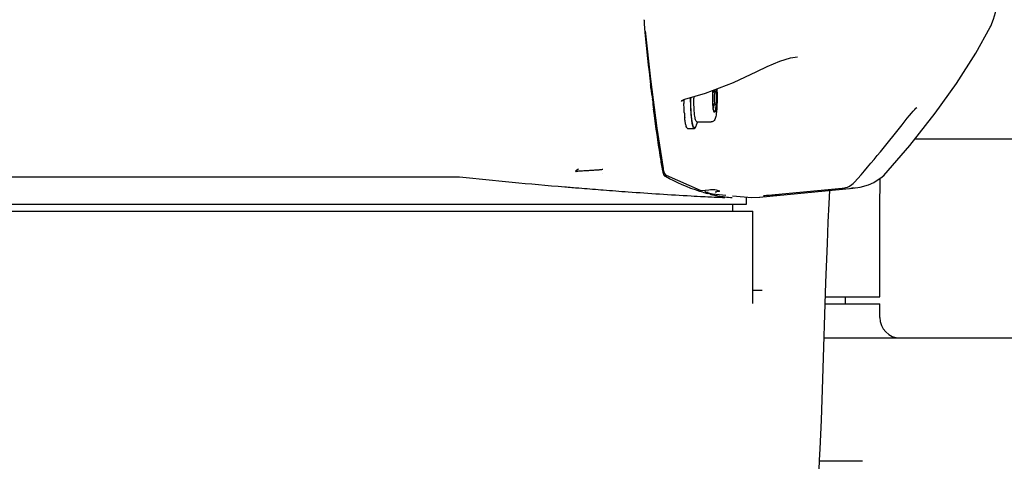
# Model space of a CAD drawing. Header units: millimetres. Extents: x 7426 to 8300, y 124 to 421.
# Tile 106 of 130: x 8207.27 to 8212.06, y 221.93 to 224.08. Entities that reach past the tile are written whole.
import ezdxf

# ---------------------------------------------------------------- set-up
doc = ezdxf.new("R2010")
doc.units = ezdxf.units.MM
doc.linetypes.add('BANKLINE1', pattern=[5.5, 4, -1.5])
doc.layers.add('00_COMPONENTS', color=7, linetype='BANKLINE1')
doc.layers.add('外形图', color=7, linetype='Continuous')
doc.styles.add('微软雅黑', font='msyh.ttc')
doc.dimstyles.new('尺寸标注_1_30比例', dxfattribs={"dimtxt": 2.1, "dimasz": 1.7, "dimexe": 0.5, "dimexo": 0.4, "dimgap": 0.5, "dimtad": 1, "dimdec": 1, "dimlfac": 30, "dimdsep": 46, "dimtxsty": '微软雅黑', "dimcen": 0.09, "dimadec": 0, "dimazin": 0, "dimtp": 0.01, "dimtm": 0.01, "dimtfac": 1, "dimtdec": 1, "dimtofl": 0, "dimtmove": 0, "dimatfit": 3, "dimfxl": 1, "dimtolj": 1, "dimarcsym": 0})

# ---------------------------------------------------------------- blocks, each defined once
blk = doc.blocks.new('*D1500')
at = {"layer": '00_COMPONENTS', "color": 0, "linetype": 'ByBlock', "lineweight": -2, "ltscale": 20}
for p, q in [((8180.1734, 226.6607), (8179.0876, 226.6607)), ((8244.3243, 221.1132), (8243.3022, 221.2882))]:
    blk.add_line(p, q, dxfattribs=at)
blk.add_arc((8211.9232, 226.6607), 32.3356, 183.01259, 347.27176, dxfattribs=at)
at = {"layer": '00_COMPONENTS', "color": 0}
for points in [[(8179.9155, 224.9688), (8179.349, 224.9539), (8179.5876, 226.6607)], [(8243.7421, 219.4812), (8243.1863, 219.5915), (8243.7951, 221.2038)]]:
    blk.add_solid(points, dxfattribs=at)
at = {"layer": 'Defpoints', "color": 0}
for p in [(8180.5734, 226.6607), (8211.9232, 226.6607), (8244.7185, 221.0457), (8194.1992, 199.6154)]:
    blk.add_point(p, dxfattribs=at)
at = {"layer": '00_COMPONENTS', "color": 0, "insert": (8209.3196, 196.0262), "char_height": 2.1, "attachment_point": 5, "rotation": 355.1422, "style": '微软雅黑'}
blk.add_mtext('\\A1;+170°', dxfattribs=at)

msp = doc.modelspace()

# ---------------------------------------------------------------- linework, layer by layer
at = {"layer": '外形图', "linetype": 'Continuous'}
for p, q in [((8210.311, 224.0734), (8210.3109, 224.0761)), ((8210.3161, 224.0212), (8210.3418, 223.7863)), ((8211.9951, 224.0393), (8211.9952, 224.0394)), ((8211.0571, 223.8948), (8211.0569, 223.8948)), ((8210.3433, 223.754), (8210.3426, 223.7596)), ((8210.3443, 223.746), (8210.3433, 223.754)), ((8210.3448, 223.7421), (8210.3443, 223.746)), ((8210.3517, 223.6858), (8210.3515, 223.6879)), ((8210.4966, 223.6828), (8210.5047, 223.6877)), ((8210.5047, 223.6877), (8210.5102, 223.6895)), ((8210.6554, 223.7234), (8210.6465, 223.7234)), ((8210.3586, 223.6326), (8210.3575, 223.6409)), ((8210.6554, 223.6647), (8210.6465, 223.6647)), ((8210.359, 223.6297), (8210.3586, 223.6326)), ((8210.3601, 223.6211), (8210.359, 223.6297)), ((8210.5228, 223.5474), (8210.5559, 223.5474)), ((8210.5587, 223.5513), (8210.558, 223.5508)), ((8210.5705, 223.5791), (8210.5649, 223.5624)), ((8210.5673, 223.5791), (8210.6376, 223.5791)), ((8211.4605, 223.4336), (8211.5659, 223.5652)), ((8217.2769, 223.4941), (8211.6279, 223.4941)), ((8210.4023, 223.3383), (8210.4003, 223.3504)), ((8204.936, 223.3107), (8209.4137, 223.3107)), ((8209.9795, 223.3406), (8209.9792, 223.3403)), ((8209.9792, 223.3374), (8209.9792, 223.3403)), ((8209.9795, 223.3371), (8209.9792, 223.3374)), ((8209.9922, 223.348), (8209.9795, 223.3406)), ((8210.1106, 223.329), (8210.1108, 223.3287)), ((8210.4153, 223.3132), (8210.4098, 223.3164)), ((8210.4159, 223.3214), (8210.4184, 223.3197)), ((8210.4185, 223.3196), (8210.4184, 223.3197)), ((8210.4185, 223.3196), (8210.5839, 223.2459)), ((8211.4583, 223.1556), (8211.4588, 223.3036)), ((8211.4698, 223.3108), (8211.4787, 223.3199)), ((8211.4777, 223.3187), (8211.4787, 223.3199)), ((8210.8723, 223.2131), (8211.3271, 223.2565)), ((8210.9493, 223.2254), (8211.2753, 223.2558)), ((8211.327, 223.2565), (8211.3618, 223.2616)), ((8211.327, 223.2565), (8211.3271, 223.2565)), ((8211.3618, 223.2616), (8211.4026, 223.2732)), ((8210.1009, 223.2487), (8210.1125, 223.2478)), ((8210.5884, 223.2388), (8210.5823, 223.2406)), ((8210.5839, 223.2459), (8210.5905, 223.2452)), ((8210.5839, 223.2459), (8210.5839, 223.2459)), ((8210.5966, 223.2364), (8210.5884, 223.2388)), ((8210.6, 223.2157), (8210.608, 223.2153)), ((8210.608, 223.2153), (8210.6206, 223.2147)), ((8210.6175, 223.2359), (8210.6171, 223.236)), ((8210.6233, 223.2354), (8210.6175, 223.2359)), ((8210.6175, 223.2359), (8210.6446, 223.229)), ((8210.6325, 223.2269), (8210.6198, 223.2301)), ((8210.6206, 223.2147), (8210.6268, 223.2144)), ((8210.6446, 223.229), (8210.7094, 223.2227)), ((8210.6721, 223.2453), (8210.6793, 223.2432)), ((8210.7397, 223.2105), (8210.7396, 223.2105)), ((8210.8075, 223.2133), (8210.8075, 223.1774)), ((8210.8723, 223.2131), (8210.8739, 223.2133)), ((8210.8927, 223.2199), (8210.8934, 223.22)), ((8210.9, 223.2207), (8210.9074, 223.2215)), ((8210.9192, 223.2226), (8210.9329, 223.2239)), ((8210.9329, 223.2239), (8210.9493, 223.2254)), ((8210.9345, 223.22), (8210.9333, 223.2199)), ((8210.95, 223.2214), (8210.9345, 223.22)), ((8210.956, 223.2219), (8210.95, 223.2214)), ((8210.8075, 223.1774), (8204.9408, 223.1774)), ((8210.7408, 223.1774), (8210.7408, 223.1441)), ((8204.9076, 223.1441), (8210.8407, 223.1441)), ((8210.8408, 222.6949), (8210.8408, 223.1441)), ((8211.4575, 222.7274), (8211.4583, 223.1556)), ((8211.1806, 222.3264), (8211.196, 222.7981)), ((8210.8408, 222.7607), (8210.8862, 222.7607)), ((8211.1937, 222.7274), (8211.4575, 222.7274)), ((8211.2908, 222.6941), (8211.2908, 222.7274)), ((8211.1926, 222.6941), (8211.4575, 222.6941)), ((8211.4575, 222.6274), (8211.4575, 222.6941)), ((8211.1872, 222.5274), (8215.527, 222.5274)), ((8211.1734, 222.1278), (8211.1806, 222.3264)), ((8211.3741, 221.9274), (8211.1644, 221.9274))]:
    msp.add_line(p, q, dxfattribs=at)
for points in [[(8211.9951, 224.0393), (8211.9979, 224.0449), (8212.0112, 224.0787), (8212.02, 224.1107), (8212.0275, 224.1463), (8212.0348, 224.1882), (8212.042, 224.2375), (8212.0493, 224.2949), (8212.0567, 224.3609), (8212.0643, 224.4358)], [(8211.4777, 223.3187), (8211.6044, 223.4642), (8211.7277, 223.621), (8211.8303, 223.7656), (8211.9246, 223.9135), (8211.9952, 224.0394)], [(8210.8597, 223.8242), (8210.9092, 223.8484), (8210.9712, 223.8745), (8211.0236, 223.8903), (8211.0572, 223.8948)], [(8210.3418, 223.7863), (8210.3728, 223.548), (8210.4034, 223.3515)], [(8210.5102, 223.6895), (8210.6098, 223.7187), (8210.7462, 223.7706), (8210.8597, 223.8242)], [(8210.4925, 223.6775), (8210.493, 223.6786), (8210.4966, 223.6828)], [(8211.602, 223.6096), (8211.6119, 223.6213), (8211.6205, 223.6313), (8211.6277, 223.6393), (8211.6335, 223.6453), (8211.6375, 223.6491)], [(8211.5659, 223.5652), (8211.591, 223.5962), (8211.602, 223.6096)], [(8210.4034, 223.3515), (8210.4044, 223.3457), (8210.4069, 223.3362), (8210.4101, 223.3285), (8210.4159, 223.3214)], [(8211.4026, 223.2732), (8211.4285, 223.2839), (8211.4698, 223.3108)], [(8210.5905, 223.2452), (8210.6265, 223.2485), (8210.6345, 223.2492), (8210.6417, 223.2497), (8210.6477, 223.25), (8210.6524, 223.2502), (8210.6556, 223.2502), (8210.6561, 223.2502)], [(8210.656, 223.2502), (8210.6612, 223.2486), (8210.6721, 223.2453)], [(8210.7406, 223.2197), (8210.835, 223.2106), (8210.8739, 223.2133)], [(8210.8934, 223.22), (8210.8949, 223.2201), (8210.8971, 223.2204), (8210.9, 223.2207)], [(8210.9074, 223.2215), (8210.9168, 223.2224), (8210.9193, 223.2226)], [(8211.196, 222.7981), (8211.2027, 222.9866), (8211.2069, 223.0905), (8211.211, 223.1821), (8211.2143, 223.2458)], [(8211.1529, 221.748), (8211.1551, 221.7772), (8211.1574, 221.8094), (8211.1598, 221.8455), (8211.1622, 221.8865), (8211.1648, 221.9336), (8211.1675, 221.9883), (8211.1734, 222.1278)]]:
    msp.add_lwpolyline(points, dxfattribs=at)
for centre, radius, start, end in [((8211.3672, 224.1081), 1.0568, 181.8776, 183.5818), ((8211.1259, 224.093), 0.815, 183.5809, 185.09), ((8210.9742, 224.0798), 0.6627, 185.118, 185.7176), ((8223.2309, 225.3016), 12.9802, 185.69429, 186.82288), ((8221.521, 225.0983), 11.2582, 186.91899, 187.19685), ((8211.0054, 223.7026), 0.3595, 175.1374, 176.6635), ((8220.9125, 225.0215), 10.6449, 187.20839, 187.4518), ((8211.6694, 223.6939), 1.1648, 180.3053, 181.2445), ((8211.7201, 223.6941), 1.1824, 179.8272, 180), ((8211.6979, 223.6941), 1.1599, 179.8187, 180), ((8211.4802, 223.6941), 0.9272, 179.4992, 180), ((8211.1437, 223.6653), 0.6382, 184.0028, 185.8901), ((8210.7243, 223.6508), 0.0761, 191.6695, 192.1529), ((8210.667, 223.6352), 0.0173, 200.9192, 203.0648), ((8210.6638, 223.6338), 0.0138, 203.0766, 205.0569), ((8210.6677, 223.6352), 0.0173, 200.9192, 203.0648), ((8210.5559, 223.5497), 0.00228, 270.0479, 281.7606), ((8210.5566, 223.5497), 0.00226, 261.1475, 269.9793), ((8210.6369, 223.5973), 0.0183, 269.9995, 272.1883), ((8208.5311, 225.7986), 3.7648, 318.1258, 321.0828), ((8212.3548, 251.9903), 28.83, 264.14512, 265.16578), ((8212.1321, 249.3364), 26.1667, 265.162, 265.31407), ((8212.0946, 248.8764), 25.7051, 265.31371, 265.55164), ((8211.3044, 223.347), 0.0919, 275.4345, 289.2953), ((8211.1955, 234.9897), 11.7891, 266.81124, 267.10469), ((8210.8072, 223.9652), 0.7587, 253.8838, 255.6988), ((8211.0181, 231.3784), 8.1734, 267.25585, 267.60834), ((8210.797, 223.9243), 0.7165, 256.7244, 258.0488), ((8210.7927, 223.9038), 0.6956, 258.0472, 259.7633), ((8210.5997, 223.8497), 0.6139, 275.3682, 275.9167), ((8210.7878, 223.8759), 0.6672, 259.755, 262.8916), ((8210.7841, 223.8467), 0.6378, 262.8951, 265.9966), ((8210.421, 229.0412), 5.8439, 275.25345, 275.38763), ((8211.5575, 222.6274), 0.1, 180, 270)]:
    msp.add_arc(centre, radius, start, end, dxfattribs=at)
for points, knots in [([(8210.645, 223.6941), (8210.645, 223.6975), (8210.6451, 223.7104), (8210.6457, 223.7233), (8210.6465, 223.7328)], [0, 0, 0, 0, 0.26446, 1, 1, 1, 1]), ([(8210.6499, 223.734), (8210.6503, 223.7331), (8210.6518, 223.7294), (8210.6538, 223.7259), (8210.6554, 223.7234)], [0, 0, 0, 0, 0.240735, 1, 1, 1, 1]), ([(8210.6599, 223.738), (8210.6603, 223.7347), (8210.6615, 223.7201), (8210.6619, 223.7055), (8210.6619, 223.6941)], [0, 0, 0, 0, 0.222756, 1, 1, 1, 1]), ([(8210.6606, 223.7382), (8210.6609, 223.735), (8210.6622, 223.7203), (8210.6626, 223.7055), (8210.6626, 223.6941)], [0, 0, 0, 0, 0.222346, 1, 1, 1, 1]), ([(8210.6651, 223.7398), (8210.6653, 223.7362), (8210.6661, 223.7209), (8210.6664, 223.7057), (8210.6664, 223.6941)], [0, 0, 0, 0, 0.2384, 1, 1, 1, 1]), ([(8210.5559, 223.5474), (8210.5544, 223.5474), (8210.551, 223.5516), (8210.5484, 223.5599), (8210.5453, 223.5736), (8210.5416, 223.6), (8210.5385, 223.6407), (8210.5377, 223.6754), (8210.5377, 223.6941)], [0, 0, 0, 0, 0.030192, 0.090364, 0.183242, 0.306394, 0.625159, 1, 1, 1, 1]), ([(8210.558, 223.5513), (8210.5575, 223.5508), (8210.5563, 223.5499), (8210.5538, 223.5508), (8210.5521, 223.5533), (8210.5503, 223.5571), (8210.5486, 223.5624), (8210.5462, 223.5723), (8210.5437, 223.5879), (8210.5413, 223.61), (8210.5395, 223.6358), (8210.5383, 223.6643), (8210.5381, 223.684), (8210.5381, 223.6941)], [0, 0, 0, 0, 0.014406, 0.027508, 0.046558, 0.074354, 0.111535, 0.158072, 0.277672, 0.428631, 0.604568, 0.797835, 1, 1, 1, 1]), ([(8210.5561, 223.5474), (8210.5545, 223.5478), (8210.5515, 223.5524), (8210.5487, 223.561), (8210.5458, 223.5749), (8210.5433, 223.5929), (8210.5412, 223.6147), (8210.539, 223.6488), (8210.5384, 223.6756), (8210.5384, 223.6941)], [0, 0, 0, 0, 0.032735, 0.095523, 0.189942, 0.31346, 0.461891, 0.629951, 1, 1, 1, 1]), ([(8210.5671, 223.5791), (8210.5658, 223.5792), (8210.5634, 223.5828), (8210.5613, 223.5894), (8210.5589, 223.6003), (8210.556, 223.6209), (8210.5537, 223.6526), (8210.5531, 223.6795), (8210.5531, 223.6941)], [0, 0, 0, 0, 0.03182, 0.093708, 0.187604, 0.311005, 0.628274, 1, 1, 1, 1]), ([(8210.6664, 223.6941), (8210.6664, 223.6804), (8210.6659, 223.6607), (8210.6642, 223.6356), (8210.6625, 223.6198), (8210.6604, 223.6065), (8210.6575, 223.5951), (8210.653, 223.5861), (8210.6458, 223.5804), (8210.6404, 223.5791), (8210.6376, 223.5791)], [0, 0, 0, 0, 0.323316, 0.468522, 0.59539, 0.700817, 0.786966, 0.874059, 0.932775, 1, 1, 1, 1]), ([(8210.6491, 223.6353), (8210.6474, 223.6435), (8210.6456, 223.6632), (8210.645, 223.6828), (8210.645, 223.6941)], [0, 0, 0, 0, 0.42648, 1, 1, 1, 1]), ([(8210.6457, 223.6941), (8210.6457, 223.6966), (8210.6457, 223.7064), (8210.6461, 223.7162), (8210.6465, 223.7235)], [0, 0, 0, 0, 0.257652, 1, 1, 1, 1]), ([(8210.6465, 223.6647), (8210.6464, 223.667), (8210.6459, 223.6768), (8210.6457, 223.6866), (8210.6457, 223.6941)], [0, 0, 0, 0, 0.239156, 1, 1, 1, 1]), ([(8210.6619, 223.6941), (8210.6619, 223.6889), (8210.6618, 223.6788), (8210.6611, 223.6644), (8210.6601, 223.6515), (8210.6588, 223.6408), (8210.6575, 223.6335), (8210.6562, 223.6292), (8210.6553, 223.6272), (8210.6544, 223.6259), (8210.6524, 223.6254), (8210.6517, 223.6271), (8210.6513, 223.6279)], [0, 0, 0, 0, 0.212084, 0.41329, 0.593383, 0.743264, 0.85567, 0.896298, 0.92625, 0.946247, 0.95978, 1, 1, 1, 1]), ([(8210.6626, 223.6941), (8210.6626, 223.6888), (8210.6624, 223.6786), (8210.6618, 223.664), (8210.6608, 223.651), (8210.6596, 223.6415), (8210.6585, 223.6353), (8210.6576, 223.6317), (8210.6568, 223.6289), (8210.6558, 223.627), (8210.6549, 223.6257), (8210.6528, 223.6256), (8210.6522, 223.6274), (8210.6518, 223.6284)], [0, 0, 0, 0, 0.213376, 0.415521, 0.595886, 0.745127, 0.805689, 0.855889, 0.895298, 0.923859, 0.942547, 0.955867, 1, 1, 1, 1]), ([(8210.5071, 223.6207), (8210.5068, 223.6245), (8210.5058, 223.6405), (8210.5052, 223.6564), (8210.5049, 223.6686)], [0, 0, 0, 0, 0.237359, 1, 1, 1, 1]), ([(8210.6498, 223.6354), (8210.6494, 223.6373), (8210.6478, 223.647), (8210.647, 223.6568), (8210.6465, 223.6647)], [0, 0, 0, 0, 0.198619, 1, 1, 1, 1]), ([(8210.6554, 223.6647), (8210.6544, 223.6632), (8210.6508, 223.6574), (8210.6485, 223.6506), (8210.6482, 223.6456)], [0, 0, 0, 0, 0.267926, 1, 1, 1, 1]), ([(8210.4003, 223.3504), (8210.3967, 223.3719), (8210.3822, 223.4619), (8210.3693, 223.5522), (8210.3601, 223.6211)], [0, 0, 0, 0, 0.238096, 1, 1, 1, 1]), ([(8210.5228, 223.5474), (8210.521, 223.5474), (8210.5173, 223.5529), (8210.5146, 223.5628), (8210.5112, 223.5795), (8210.5097, 223.5924), (8210.5089, 223.5998)], [0, 0, 0, 0, 0.094732, 0.292138, 0.597646, 1, 1, 1, 1]), ([(8210.6508, 223.629), (8210.6507, 223.6294), (8210.65, 223.6315), (8210.6495, 223.6336), (8210.6491, 223.6353)], [0, 0, 0, 0, 0.207251, 1, 1, 1, 1]), ([(8210.6515, 223.629), (8210.6514, 223.6294), (8210.6507, 223.6313), (8210.6503, 223.6332), (8210.6499, 223.6348)], [0, 0, 0, 0, 0.209564, 1, 1, 1, 1]), ([(8210.5595, 223.5504), (8210.5593, 223.55), (8210.5585, 223.5488), (8210.5573, 223.5476), (8210.5563, 223.5474)], [0, 0, 0, 0, 0.319881, 1, 1, 1, 1]), ([(8210.5602, 223.5504), (8210.5599, 223.5499), (8210.5591, 223.5486), (8210.5576, 223.5474), (8210.5566, 223.5474)], [0, 0, 0, 0, 0.330244, 1, 1, 1, 1]), ([(8210.5614, 223.5545), (8210.5613, 223.5541), (8210.5607, 223.5528), (8210.5601, 223.5515), (8210.5596, 223.5506)], [0, 0, 0, 0, 0.279459, 1, 1, 1, 1]), ([(8210.5634, 223.5584), (8210.5632, 223.5576), (8210.5623, 223.5548), (8210.5612, 223.5521), (8210.5602, 223.5504)], [0, 0, 0, 0, 0.299142, 1, 1, 1, 1]), ([(8209.9792, 223.3374), (8209.9792, 223.3378), (8209.9814, 223.3383), (8209.9843, 223.339), (8209.9904, 223.3396), (8209.998, 223.3404), (8210.0073, 223.341), (8210.0221, 223.3419), (8210.042, 223.3431), (8210.0655, 223.3445), (8210.0838, 223.3455), (8210.096, 223.3465), (8210.1028, 223.3472), (8210.1074, 223.3479), (8210.1099, 223.3483), (8210.1106, 223.3487)], [0, 0, 0, 0, 0.009906, 0.036996, 0.081622, 0.141628, 0.213222, 0.29257, 0.477022, 0.666712, 0.826447, 0.892877, 0.945633, 0.9817, 1, 1, 1, 1]), ([(8210.407, 223.32), (8210.4074, 223.3192), (8210.4081, 223.3179), (8210.4092, 223.3167), (8210.4098, 223.3164)], [0, 0, 0, 0, 0.589172, 1, 1, 1, 1]), ([(8210.1125, 223.2478), (8210.1531, 223.2446), (8210.2954, 223.234), (8210.4379, 223.2246), (8210.5397, 223.2189)], [0, 0, 0, 0, 0.285199, 1, 1, 1, 1]), ([(8210.606, 223.2465), (8210.6061, 223.246), (8210.6064, 223.2448), (8210.6069, 223.2438), (8210.6071, 223.2432)], [0, 0, 0, 0, 0.50152, 1, 1, 1, 1]), ([(8210.6071, 223.2432), (8210.6078, 223.2416), (8210.6094, 223.2386), (8210.6128, 223.237), (8210.6143, 223.2371)], [0, 0, 0, 0, 0.544462, 1, 1, 1, 1]), ([(8210.6143, 223.2371), (8210.6146, 223.2372), (8210.6153, 223.2373), (8210.6159, 223.2376), (8210.6163, 223.2377)], [0, 0, 0, 0, 0.476627, 1, 1, 1, 1]), ([(8210.6781, 223.2409), (8210.6758, 223.2406), (8210.6708, 223.24), (8210.6658, 223.2394), (8210.663, 223.2391)], [0, 0, 0, 0, 0.456738, 1, 1, 1, 1]), ([(8210.677, 223.2121), (8210.6783, 223.2121), (8210.6871, 223.2117), (8210.696, 223.2115), (8210.7035, 223.2113)], [0, 0, 0, 0, 0.147675, 1, 1, 1, 1])]:
    msp.add_open_spline(points, degree=3, knots=knots, dxfattribs=at)
for points in [[(8210.6554, 223.7234), (8210.6533, 223.7138), (8210.6519, 223.7039), (8210.6519, 223.6941)], [(8210.6519, 223.6941), (8210.6519, 223.6842), (8210.6533, 223.6743), (8210.6554, 223.6647)], [(8210.5614, 223.5548), (8210.5607, 223.5536), (8210.5598, 223.5524), (8210.5587, 223.5513)], [(8210.5634, 223.5587), (8210.5629, 223.5574), (8210.5622, 223.5561), (8210.5614, 223.5548)], [(8210.5648, 223.5622), (8210.5644, 223.561), (8210.5639, 223.5599), (8210.5634, 223.5587)], [(8210.4023, 223.3383), (8210.4033, 223.3321), (8210.4044, 223.3258), (8210.407, 223.32)], [(8210.5823, 223.2406), (8210.5243, 223.2586), (8210.4683, 223.2836), (8210.4153, 223.3132)], [(8211.2753, 223.2558), (8211.2973, 223.2578), (8211.3197, 223.2691), (8211.3345, 223.2856)]]:
    msp.add_open_spline(points, degree=3, dxfattribs=at)

# ---------------------------------------------------------------- dimensions: what is measured, and where the dimension line sits
at = {"layer": '00_COMPONENTS', "linetype": 'ByBlock', "ltscale": 20}
dim = msp.add_angular_dim_3p(base=(8194.1992, 199.6154), center=(8211.9232, 226.6607), p1=(8180.5734, 226.6607), p2=(8244.7185, 221.0457), text='\\A1;+170°', dimstyle='尺寸标注_1_30比例', dxfattribs=at)
dim.commit()
dim.dimension.update_dxf_attribs({"geometry": '*D1500', "text_midpoint": (8209.3196, 196.0262)})

doc.saveas('drawing.dxf')
